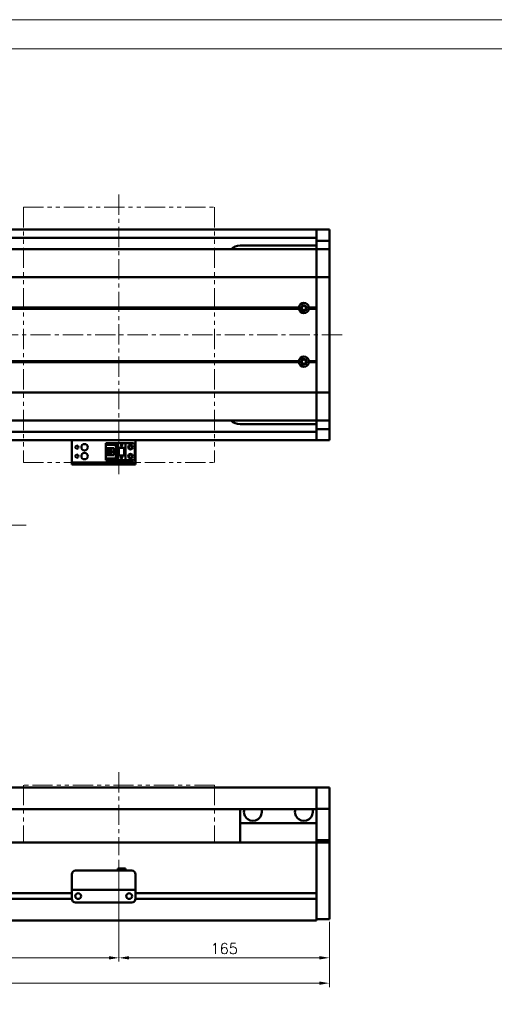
# Model space of a CAD drawing. Header units: millimetres. Extents: x 46891 to 50463, y 6223 to 9884.
# Tile 4 of 5: x 49090 to 49463, y 9113 to 9884. Entities that reach past the tile are written whole.
import ezdxf

# ---------------------------------------------------------------- set-up
doc = ezdxf.new("R2010")
doc.units = ezdxf.units.MM
doc.header["$LTSCALE"] = 0.5
doc.linetypes.add('CENTER', pattern=[50.8, 31.75, -6.35, 6.35, -6.35])
doc.linetypes.add('PHANTOM', pattern=[63.5, 31.75, -6.35, 6.35, -6.35, 6.35, -6.35])
doc.layers.get('0').update_dxf_attribs({"lineweight": 20})
doc.layers.add('1', color=1, linetype='CENTER', lineweight=13)
doc.layers.add('외형선(ISO)', color=7, linetype='Continuous', lineweight=50)
doc.styles.add('DSR TEXT', font='romans.shx', dxfattribs={"bigfont": 'whgtxt.shx'})
doc.styles.get("Standard").update_dxf_attribs({"font": 'romans.shx', "bigfont": 'whgtxt.shx'})
doc.dimstyles.new('DSR', dxfattribs={"dimscale": 2, "dimtxt": 3, "dimasz": 3, "dimexe": 0.5, "dimexo": 0.5, "dimgap": 0.5, "dimtad": 1, "dimdsep": 46, "dimtxsty": 'Standard', "dimcen": 2.5, "dimclrd": 4, "dimclre": 4, "dimclrt": 2, "dimadec": 0, "dimazin": 2, "dimtfac": 1, "dimtmove": 0, "dimatfit": 3, "dimfxl": 0, "dimlwd": -1, "dimlwe": -1, "dimarcsym": 0})

# ---------------------------------------------------------------- blocks, each defined once
blk = doc.blocks.new('A$C1C1952E1')
at = {"color": 1}
blk.add_lwpolyline([(0, 0), (420, 0), (420, 297), (0, 297)], close=True, dxfattribs=at)
at = {"color": 3}
blk.add_lwpolyline([(5, 5), (415, 5), (415, 292), (5, 292)], close=True, dxfattribs=at)
blk = doc.blocks.new('*D165')
at = {"color": 1, "linetype": 'ByBlock'}
for p, q in [((48868.25, 9226.11), (48868.25, 9146.36)), ((49168.25, 9226.11), (49168.25, 9146.36)), ((48876.05, 9149.36), (49160.45, 9149.36))]:
    blk.add_line(p, q, dxfattribs=at)
at = {"color": 1}
for points in [[(48876.05, 9150.66), (48876.05, 9148.06), (48868.25, 9149.36)], [(49160.45, 9150.66), (49160.45, 9148.06), (49168.25, 9149.36)]]:
    blk.add_solid(points, dxfattribs=at)
at = {"layer": 'Defpoints', "color": 0}
for p in [(48868.25, 9229.71), (49168.25, 9229.71), (49168.25, 9149.36)]:
    blk.add_point(p, dxfattribs=at)
at = {"color": 3, "insert": (49018.25, 9156.56), "char_height": 8.4, "attachment_point": 5, "style": 'DSR TEXT'}
blk.add_mtext('STROKE : 300', dxfattribs=at)
blk = doc.blocks.new('*D166')
at = {"color": 1, "linetype": 'ByBlock'}
for p, q in [((49168.25, 9226.11), (49168.25, 9146.36)), ((49333.25, 9176.11), (49333.25, 9146.36)), ((49176.05, 9149.36), (49325.45, 9149.36))]:
    blk.add_line(p, q, dxfattribs=at)
at = {"color": 1}
for points in [[(49176.05, 9150.66), (49176.05, 9148.06), (49168.25, 9149.36)], [(49325.45, 9150.66), (49325.45, 9148.06), (49333.25, 9149.36)]]:
    blk.add_solid(points, dxfattribs=at)
at = {"layer": 'Defpoints', "color": 0}
for p in [(49168.25, 9229.71), (49333.25, 9179.71), (49333.25, 9149.36)]:
    blk.add_point(p, dxfattribs=at)
at = {"color": 3, "insert": (49250.75, 9156.56), "char_height": 8.4, "attachment_point": 5, "style": 'DSR TEXT'}
blk.add_mtext('165', dxfattribs=at)
blk = doc.blocks.new('*D167')
at = {"color": 1, "linetype": 'ByBlock'}
for p, q in [((48663.25, 9176.11), (48663.25, 9126.49)), ((49333.25, 9177.67), (49333.25, 9126.49)), ((48671.05, 9129.49), (49325.45, 9129.49))]:
    blk.add_line(p, q, dxfattribs=at)
at = {"color": 1}
for points in [[(48671.05, 9130.79), (48671.05, 9128.19), (48663.25, 9129.49)], [(49325.45, 9130.79), (49325.45, 9128.19), (49333.25, 9129.49)]]:
    blk.add_solid(points, dxfattribs=at)
at = {"layer": 'Defpoints', "color": 0}
for p in [(48663.25, 9179.71), (49333.25, 9181.27), (49333.25, 9129.49)]:
    blk.add_point(p, dxfattribs=at)
at = {"color": 3, "insert": (48998.25, 9136.69), "char_height": 8.4, "attachment_point": 5, "style": 'DSR TEXT'}
blk.add_mtext('670', dxfattribs=at)

msp = doc.modelspace()

# ---------------------------------------------------------------- linework, layer by layer
at = {"color": 6, "linetype": 'PHANTOM'}
for p, q in [((49093.24958, 9737.328), (49243.24958, 9737.328)), ((49093.24958, 9737.328), (49093.24958, 9537.328)), ((49243.24958, 9737.328), (49243.24958, 9537.328)), ((49093.24958, 9537.328), (49243.24958, 9537.328)), ((49243.24958, 9284.70802), (49093.24958, 9284.70802)), ((49093.24958, 9284.70802), (49093.24958, 9239.70802)), ((49243.24958, 9284.70802), (49243.24958, 9239.70802))]:
    msp.add_line(p, q, dxfattribs=at)
at = {"layer": '1'}
for p, q in [((49168.24958, 9747.328), (49168.24958, 9527.328)), ((49343.24958, 9637.328), (48653.24958, 9637.328)), ((49168.24958, 9294.70802), (49168.24958, 9229.70802))]:
    msp.add_line(p, q, dxfattribs=at)
at = {"layer": '외형선(ISO)'}
for p, q in [((48943.24958, 9719.828), (49323.24958, 9719.828)), ((49323.24958, 9716.828), (49323.24958, 9719.828)), ((49323.24958, 9719.828), (49333.24958, 9719.828)), ((49323.24958, 9719.828), (49323.24958, 9716.828)), ((49333.24958, 9716.828), (49333.24958, 9719.828)), ((48943.24958, 9713.328), (49323.24958, 9713.328)), ((49323.24958, 9716.828), (49323.24958, 9714.328)), ((49323.24958, 9713.88839), (49323.24958, 9716.828)), ((49323.24958, 9711.08836), (49323.24958, 9713.88839)), ((49323.24958, 9704.39465), (49323.24958, 9711.08836)), ((49323.24958, 9711.08836), (49333.24958, 9711.08836)), ((49333.24958, 9716.828), (49333.24958, 9713.88839)), ((49333.24958, 9713.88839), (49333.24958, 9711.08836)), ((49333.24958, 9711.08836), (49333.24958, 9704.39465)), ((49323.24958, 9704.328), (48768.24958, 9704.328)), ((49263.24958, 9707.328), (49323.24958, 9707.328)), ((49323.24958, 9704.328), (49323.24958, 9704.39465)), ((49323.24958, 9704.39465), (49333.24958, 9704.39465)), ((49323.24958, 9704.328), (49323.24958, 9701.63164)), ((49323.24958, 9704.328), (49333.24958, 9704.328)), ((49323.24958, 9701.63164), (49323.24958, 9704.328)), ((49333.24958, 9704.39465), (49333.24958, 9704.328)), ((49333.24958, 9701.63164), (49333.24958, 9704.328)), ((49323.24958, 9701.63164), (49323.24958, 9683.02352)), ((49323.24958, 9683.02352), (49323.24958, 9701.63164)), ((49333.24958, 9683.02352), (49333.24958, 9701.63164)), ((49323.24958, 9682.5554), (48768.24958, 9682.5554)), ((49323.24958, 9682.5554), (49323.24958, 9683.02352)), ((49323.24958, 9683.02352), (49323.24958, 9682.5554)), ((49323.24958, 9682.5554), (49323.24958, 9680.5554)), ((49323.24958, 9682.5554), (49333.24958, 9682.5554)), ((49323.24958, 9680.5554), (49323.24958, 9682.5554)), ((49323.24958, 9594.10059), (49323.24958, 9680.5554)), ((49323.24958, 9680.5554), (49323.24958, 9658.828)), ((49333.24958, 9683.02352), (49333.24958, 9682.5554)), ((49333.24958, 9680.5554), (49333.24958, 9682.5554)), ((49333.24958, 9680.5554), (49333.24958, 9594.10059)), ((49309.28096, 9658.828), (48768.24958, 9658.828)), ((49309.74958, 9658.328), (48768.24958, 9658.328)), ((49309.28096, 9657.828), (48768.24958, 9657.828)), ((49323.24958, 9658.328), (49316.74958, 9658.328)), ((49323.24958, 9658.828), (49317.21821, 9658.828)), ((49323.24958, 9657.828), (49317.21821, 9657.828)), ((49323.24958, 9657.828), (49323.24958, 9616.828)), ((49309.28096, 9616.828), (48763.24958, 9616.828)), ((49309.74958, 9616.328), (48763.24958, 9616.328)), ((49309.28096, 9615.828), (48763.24958, 9615.828)), ((49323.24958, 9616.328), (49316.74958, 9616.328)), ((49323.24958, 9616.828), (49317.21821, 9616.828)), ((49323.24958, 9615.828), (49317.21821, 9615.828)), ((49323.24958, 9615.828), (49323.24958, 9594.10059)), ((49323.24958, 9592.10059), (48763.24958, 9592.10059)), ((49323.24958, 9594.10059), (49323.24958, 9592.10059)), ((49323.24958, 9592.10059), (49323.24958, 9594.10059)), ((49323.24958, 9591.63247), (49323.24958, 9592.10059)), ((49323.24958, 9592.10059), (49333.24958, 9592.10059)), ((49323.24958, 9592.10059), (49323.24958, 9591.63247)), ((49323.24958, 9591.63247), (49323.24958, 9573.02435)), ((49323.24958, 9573.02435), (49323.24958, 9591.63247)), ((49333.24958, 9592.10059), (49333.24958, 9594.10059)), ((49333.24958, 9592.10059), (49333.24958, 9591.63247)), ((49333.24958, 9573.02435), (49333.24958, 9591.63247)), ((49323.24958, 9573.02435), (49323.24958, 9570.328)), ((49323.24958, 9570.328), (49323.24958, 9573.02435)), ((49333.24958, 9570.328), (49333.24958, 9573.02435)), ((49323.24958, 9570.328), (48763.24958, 9570.328)), ((49323.24958, 9567.328), (49263.24958, 9567.328)), ((49323.24958, 9570.26134), (49323.24958, 9570.328)), ((49323.24958, 9570.328), (49333.24958, 9570.328)), ((49323.24958, 9563.56764), (49323.24958, 9570.26134)), ((49323.24958, 9570.26134), (49333.24958, 9570.26134)), ((49333.24958, 9570.328), (49333.24958, 9570.26134)), ((49333.24958, 9570.26134), (49333.24958, 9563.56764)), ((48943.24958, 9561.328), (49323.24958, 9561.328)), ((49323.24958, 9560.7676), (49323.24958, 9563.56764)), ((49323.24958, 9563.56764), (49333.24958, 9563.56764)), ((49323.24958, 9557.828), (49323.24958, 9560.7676)), ((49323.24958, 9560.328), (49323.24958, 9557.828)), ((49323.24958, 9554.828), (49323.24958, 9557.828)), ((49323.24958, 9557.828), (49323.24958, 9554.828)), ((49333.24958, 9563.56764), (49333.24958, 9560.7676)), ((49333.24958, 9560.7676), (49333.24958, 9557.828)), ((49333.24958, 9554.828), (49333.24958, 9557.828)), ((48943.24958, 9554.828), (49323.24958, 9554.828)), ((49131.24958, 9554.828), (49131.24958, 9552.82802)), ((49131.24958, 9537.92802), (49131.24958, 9552.82802)), ((49158.04958, 9552.52801), (49167.24958, 9552.52801)), ((49158.04958, 9551.72801), (49158.04958, 9552.52801)), ((49166.34958, 9551.72801), (49158.04958, 9551.72801)), ((49158.04958, 9551.22801), (49158.04958, 9551.72801)), ((49158.04958, 9551.22801), (49158.04958, 9548.62801)), ((49165.84958, 9551.22801), (49158.04958, 9551.22801)), ((49158.04958, 9548.62801), (49158.04958, 9543.02801)), ((49164.24958, 9548.62801), (49158.04958, 9548.62801)), ((49159.34958, 9543.02801), (49159.34958, 9548.62801)), ((49159.84958, 9548.27801), (49159.84958, 9548.62801)), ((49164.24958, 9543.02801), (49164.24958, 9548.62801)), ((49166.34958, 9551.72801), (49165.84958, 9551.22801)), ((49165.84958, 9540.42801), (49165.84958, 9551.22801)), ((49166.34958, 9539.92801), (49166.34958, 9551.72801)), ((49167.24958, 9552.52803), (49167.24958, 9548.82803)), ((49167.24958, 9552.52803), (49173.24958, 9552.52803)), ((49167.24958, 9548.82803), (49173.24958, 9548.82803)), ((49167.24958, 9542.82803), (49167.24958, 9548.82801)), ((49167.74958, 9548.82801), (49167.24958, 9548.82801)), ((49167.74958, 9548.82801), (49168.04958, 9548.82801)), ((49167.74958, 9542.82803), (49167.74958, 9548.82801)), ((49168.04958, 9548.82801), (49172.44958, 9548.82801)), ((49168.04958, 9548.82801), (49168.04958, 9542.82803)), ((49169.64958, 9551.02803), (49170.24958, 9549.82803)), ((49169.84958, 9551.02803), (49169.64958, 9551.02803)), ((49169.84958, 9551.42803), (49169.84958, 9551.02803)), ((49170.64958, 9551.42803), (49169.84958, 9551.42803)), ((49170.24958, 9549.82803), (49170.84958, 9551.02803)), ((49170.64958, 9551.02803), (49170.64958, 9551.42803)), ((49170.84958, 9551.02803), (49170.64958, 9551.02803)), ((49172.44958, 9542.82803), (49172.44958, 9548.82801)), ((49172.44958, 9548.82801), (49172.74958, 9548.82801)), ((49173.24958, 9548.82801), (49172.74958, 9548.82801)), ((49172.74958, 9548.82801), (49172.74958, 9542.82803)), ((49173.24958, 9552.52803), (49173.24958, 9548.82803)), ((49178.74958, 9552.528), (49173.24958, 9552.528)), ((49173.24958, 9542.82803), (49173.24958, 9548.82801)), ((49180.74958, 9550.528), (49180.74958, 9541.128)), ((49181.24958, 9552.82802), (49181.24958, 9554.828)), ((49181.24958, 9552.82802), (49181.24958, 9537.92802)), ((49323.24958, 9554.828), (49333.24958, 9554.828)), ((49158.04958, 9543.02801), (49158.04958, 9540.42801)), ((49158.04958, 9543.02801), (49164.24958, 9543.02801)), ((49159.84958, 9548.27801), (49159.84958, 9543.37801)), ((49164.24958, 9548.27801), (49159.84958, 9548.27801)), ((49159.84958, 9543.37801), (49164.24958, 9543.37801)), ((49159.84958, 9543.02801), (49159.84958, 9543.37801)), ((49162.64958, 9546.62801), (49160.80958, 9546.62801)), ((49160.80958, 9546.62801), (49160.80958, 9545.02801)), ((49160.80958, 9545.02801), (49162.64958, 9545.02801)), ((49162.64958, 9545.02801), (49162.64958, 9546.62801)), ((49167.24958, 9542.82803), (49167.24958, 9539.12803)), ((49167.24958, 9542.82803), (49173.24958, 9542.82803)), ((49169.64958, 9541.42803), (49170.24958, 9540.22803)), ((49169.84958, 9541.42803), (49169.64958, 9541.42803)), ((49169.84958, 9541.82803), (49169.84958, 9541.42803)), ((49170.64958, 9541.82803), (49169.84958, 9541.82803)), ((49170.24958, 9540.22803), (49170.84958, 9541.42803)), ((49170.64958, 9541.42803), (49170.64958, 9541.82803)), ((49170.84958, 9541.42803), (49170.64958, 9541.42803)), ((49173.24958, 9542.82803), (49173.24958, 9539.12803)), ((49131.24958, 9537.42804), (49131.24958, 9537.92802)), ((49131.24958, 9537.42804), (49131.24958, 9535.82804)), ((49131.24958, 9535.82802), (49131.24958, 9535.82804)), ((49131.24958, 9535.82802), (49181.24958, 9535.82802)), ((49134.24958, 9537.42804), (49178.24958, 9537.42804)), ((49134.24958, 9535.82804), (49178.24958, 9535.82804)), ((49158.04958, 9539.92801), (49158.04958, 9540.42801)), ((49158.04958, 9540.42801), (49165.84958, 9540.42801)), ((49158.04958, 9539.92801), (49166.34958, 9539.92801)), ((49158.04958, 9539.12801), (49158.04958, 9539.92801)), ((49158.04958, 9539.12801), (49167.24958, 9539.12801)), ((49158.04958, 9539.128), (49173.24958, 9539.128)), ((49166.34958, 9539.92801), (49165.84958, 9540.42801)), ((49167.24958, 9539.12803), (49173.24958, 9539.12803)), ((49173.24958, 9539.12803), (49173.24958, 9539.128)), ((49178.74958, 9539.128), (49173.24958, 9539.128)), ((49181.24958, 9537.92802), (49181.24958, 9537.42804)), ((49181.24958, 9535.82804), (49181.24958, 9537.42804)), ((49323.24958, 9282.70802), (48943.24958, 9282.70802)), ((49323.24958, 9282.70802), (49323.24958, 9280.70802)), ((49323.24958, 9282.70802), (49333.24958, 9282.70802)), ((49323.24958, 9280.70802), (49323.24958, 9282.70802)), ((49323.24958, 9279.1953), (49323.24958, 9280.70802)), ((49323.24958, 9280.70802), (49323.24958, 9279.1953)), ((49323.24958, 9278.69632), (49323.24958, 9279.1953)), ((49323.24958, 9279.1953), (49323.24958, 9278.69632)), ((49323.24958, 9278.69632), (49323.24958, 9277.15574)), ((49323.24958, 9277.15574), (49323.24958, 9278.69632)), ((49333.24958, 9280.70802), (49333.24958, 9282.70802)), ((49333.24958, 9280.70802), (49333.24958, 9279.1953)), ((49333.24958, 9279.1953), (49333.24958, 9278.69632)), ((49333.24958, 9277.15574), (49333.24958, 9278.69632)), ((49323.24958, 9277.15574), (49323.24958, 9274.17114)), ((49323.24958, 9274.17114), (49323.24958, 9277.15574)), ((49323.24958, 9266.3937), (49323.24958, 9274.17114)), ((49323.24958, 9274.17114), (49323.24958, 9266.3937)), ((49333.24958, 9274.17114), (49333.24958, 9277.15574)), ((49333.24958, 9274.17114), (49333.24958, 9266.3937)), ((49323.24958, 9265.70802), (48943.24958, 9265.70802)), ((49263.24958, 9265.70802), (49263.24958, 9254.70802)), ((49323.24958, 9266.03472), (49323.24958, 9266.3937)), ((49323.24958, 9241.63108), (49323.24958, 9266.03472)), ((49323.24958, 9266.03472), (49333.24958, 9266.03472)), ((49333.24958, 9266.3937), (49333.24958, 9266.03472)), ((49333.24958, 9266.03472), (49333.24958, 9241.63108)), ((49263.24958, 9254.70802), (49323.24958, 9254.70802)), ((49263.24958, 9239.70802), (49263.24958, 9254.70802)), ((49323.24958, 9239.70802), (49323.24958, 9241.63108)), ((49323.24958, 9241.63108), (49333.24958, 9241.63108)), ((49333.24958, 9241.63108), (49333.24958, 9239.70802)), ((48873.24958, 9239.70802), (49323.24958, 9239.70802)), ((49323.24958, 9236.70802), (49323.24958, 9239.70802)), ((49323.24958, 9239.70802), (49323.24958, 9236.70802)), ((49323.24958, 9239.70802), (49333.24958, 9239.70802)), ((49323.24958, 9236.70802), (49323.24958, 9200.15802)), ((49323.24958, 9184.95066), (49323.24958, 9236.70802)), ((49333.24958, 9236.70802), (49333.24958, 9239.70802)), ((49333.24958, 9236.70802), (49333.24958, 9184.95066)), ((49134.24958, 9217.70822), (49178.24958, 9217.70822)), ((49167.24958, 9219.20821), (49167.24958, 9217.70822)), ((49167.24958, 9219.20821), (49173.24958, 9219.20821)), ((49173.24958, 9219.20821), (49173.24958, 9217.70822)), ((49131.24958, 9204.70822), (49131.24958, 9214.70822)), ((49181.24958, 9214.70822), (49181.24958, 9204.70822)), ((49131.24958, 9204.70822), (49131.24958, 9202.70821)), ((49131.24958, 9202.70818), (49131.24958, 9202.70821)), ((49131.24958, 9202.70821), (49181.24958, 9202.70821)), ((49131.24958, 9202.20818), (49131.24958, 9202.70818)), ((49131.24958, 9202.70818), (49134.02008, 9202.70818)), ((49131.24958, 9195.70818), (49131.24958, 9202.20818)), ((49136.47908, 9202.70818), (49138.74958, 9202.70818)), ((49143.74958, 9202.70818), (49168.74958, 9202.70818)), ((49173.74958, 9202.70818), (49176.02008, 9202.70818)), ((49178.47908, 9202.70818), (49181.24958, 9202.70818)), ((49181.24958, 9202.70821), (49181.24958, 9204.70822)), ((49181.24958, 9202.70821), (49181.24958, 9202.70818)), ((49181.24958, 9202.70818), (49181.24958, 9202.20818)), ((49181.24958, 9202.20818), (49181.24958, 9195.70818)), ((48927.23913, 9195.45802), (49131.26003, 9195.45802)), ((48927.24958, 9199.95802), (49131.24958, 9199.95802)), ((49136.22277, 9199.95802), (49136.27639, 9199.95802)), ((49176.22277, 9199.95802), (49176.27639, 9199.95802)), ((49181.23913, 9195.45802), (49323.24958, 9195.45802)), ((49181.24958, 9199.95802), (49323.24958, 9199.95802)), ((49323.24958, 9195.25802), (49323.24958, 9184.95066)), ((49134.24958, 9192.70818), (49178.24958, 9192.70818)), ((48673.24958, 9178.70802), (49323.24958, 9178.70802)), ((49323.24958, 9182.82934), (49323.24958, 9184.95066)), ((49323.24958, 9184.95066), (49323.24958, 9182.82934)), ((49323.24958, 9182.82934), (49323.24958, 9178.70802)), ((49323.24958, 9179.70802), (49323.24958, 9182.82934)), ((49323.24958, 9179.70802), (49333.24958, 9179.70802)), ((49333.24958, 9182.82934), (49333.24958, 9184.95066)), ((49333.24958, 9182.82934), (49333.24958, 9179.70802))]:
    msp.add_line(p, q, dxfattribs=at)
for centre, radius in [((49313.24958, 9658.328), 2.25), ((49313.24958, 9658.328), 1.621), ((49313.24958, 9616.328), 2.25), ((49313.24958, 9616.328), 1.621), ((49135.24958, 9549.328), 1.2295), ((49141.24958, 9549.328), 2.5), ((49177.24958, 9549.328), 1.75), ((49177.24958, 9549.328), 1.2295), ((49135.24958, 9542.328), 1.2295), ((49141.24958, 9542.328), 2.5), ((49177.24958, 9542.328), 1.75), ((49177.24958, 9542.328), 1.2295), ((49136.24958, 9197.70818), 2.25), ((49176.24958, 9197.70818), 2.25)]:
    msp.add_circle(centre, radius, dxfattribs=at)
for centre, radius, start, end in [((49263.24958, 9697.328), 10, 90, 135.57299615), ((49313.24958, 9658.328), 4, 7.18075578, 172.81924422), ((49313.24958, 9658.328), 4, 187.18075578, 352.81924422), ((49313.24958, 9616.328), 4, 7.18075578, 172.81924422), ((49313.24958, 9616.328), 4, 187.18075589, 352.81924411), ((49263.24958, 9577.328), 10, 224.42700414, 270), ((49178.74958, 9550.528), 2, 0, 90), ((49178.74958, 9541.128), 2, 270, 0), ((49273.24958, 9263.70802), 7, 163.3984504, 16.6015496), ((49313.24958, 9263.70802), 7, 163.3984504, 16.6015496), ((49134.24958, 9214.70822), 3, 90, 180), ((49178.24958, 9214.70822), 3, 0, 90), ((49134.24958, 9195.70818), 3, 180, 270), ((49178.24958, 9195.70818), 3, 270, 0)]:
    msp.add_arc(centre, radius, start, end, dxfattribs=at)
for centre, major_axis, start_param, end_param in [((49134.24958, 9537.42804), (-3, 0), 4.71238898, 6.283119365), ((49134.24958, 9535.82804), (-3, 0), 4.712323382, 6.283054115), ((49178.24958, 9535.82804), (3, 0), 6.283119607, 7.853981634), ((49178.24958, 9537.42804), (3, 0), 6.283054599, 7.853916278), ((49135.24958, 9202.7082), (-1.2295, 0), 3.138143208, 6.279735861), ((49141.24958, 9202.7082), (-2.5, 0), 3.148613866, 6.29020652), ((49171.24958, 9202.7082), (-2.5, 0), 3.150508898, 6.292101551), ((49177.24958, 9202.7082), (-1.2295, 0), 3.143923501, 6.285516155)]:
    msp.add_ellipse(centre, major_axis=major_axis, ratio=0.00001, start_param=start_param, end_param=end_param, dxfattribs=at)
for points in [[(49309.74958, 9658.328), (49309.51527, 9658.56231), (49309.28096, 9658.828)], [(49309.28096, 9657.828), (49309.51527, 9658.09368), (49309.74958, 9658.328)], [(49317.21821, 9658.828), (49316.9839, 9658.56231), (49316.74958, 9658.328)], [(49316.74958, 9658.328), (49316.9839, 9658.09368), (49317.21821, 9657.828)], [(49309.74958, 9616.328), (49309.51527, 9616.56231), (49309.28096, 9616.828)], [(49309.28096, 9615.828), (49309.51527, 9616.09368), (49309.74958, 9616.328)], [(49317.21821, 9616.828), (49316.9839, 9616.56231), (49316.74958, 9616.328)], [(49316.74958, 9616.328), (49316.9839, 9616.09368), (49317.21821, 9615.828)]]:
    msp.add_open_spline(points, degree=2, dxfattribs=at)

# ---------------------------------------------------------------- block references
at = {"xscale": 4.563000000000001, "yscale": 4.563000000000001, "zscale": 4.563000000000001}
msp.add_blockref('A$C1C1952E1', (48546.67132, 8528.99552), dxfattribs=at)

# ---------------------------------------------------------------- dimensions: what is measured, and where the dimension line sits
dim = msp.add_linear_dim(base=(49168.24958, 9149.3649), p1=(48868.24958, 9229.70802), p2=(49168.24958, 9229.70802), text='STROKE : <>', dimstyle='DSR', override={"dimscale": 3, "dimtxt": 2.8, "dimasz": 2.600136, "dimexe": 1, "dimexo": 1.2, "dimgap": 1, "dimdec": 4, "dimtxsty": 'DSR TEXT', "dimclrd": 1, "dimclre": 1, "dimclrt": 3, "dimtdec": 4, "dimtix": 1})
dim.commit()
dim.dimension.update_dxf_attribs({"geometry": '*D165', "text_midpoint": (49018.24958, 9156.5649)})
for base, p1, p2, picture, middle in [((49333.24958, 9149.3649), (49168.24958, 9229.70802), (49333.24958, 9179.70802), '*D166', (49250.74958, 9156.5649)), ((49333.24958, 9129.49158), (48663.24958, 9179.70802), (49333.24958, 9181.26868), '*D167', (48998.24958, 9136.69158))]:
    dim = msp.add_linear_dim(base=base, p1=p1, p2=p2, dimstyle='DSR', override={"dimscale": 3, "dimtxt": 2.8, "dimasz": 2.600136, "dimexe": 1, "dimexo": 1.2, "dimgap": 1, "dimdec": 4, "dimtxsty": 'DSR TEXT', "dimclrd": 1, "dimclre": 1, "dimclrt": 3, "dimtdec": 4, "dimtix": 1})
    dim.commit()
    dim.dimension.update_dxf_attribs({"geometry": picture, "text_midpoint": middle})

# ---------------------------------------------------------------- leaders
at = {"annotation_type": 0, "has_hookline": 1, "hookline_direction": 0, "text_width": 126.775}
msp.add_leader([(48935.82887, 9559.27067), (48956.73114, 9488.27655), (48965.31159, 9488.27655)], dimstyle='DSR', override={"dimscale": 3.3, "dimtxt": 2.8, "dimasz": 2.600136, "dimexe": 1, "dimexo": 1.2, "dimgap": 1, "dimdec": 4, "dimtxsty": 'DSR TEXT', "dimclrd": 1, "dimclre": 1, "dimclrt": 3, "dimtdec": 4, "dimtix": 1}, dxfattribs=at)

doc.saveas('drawing.dxf')
